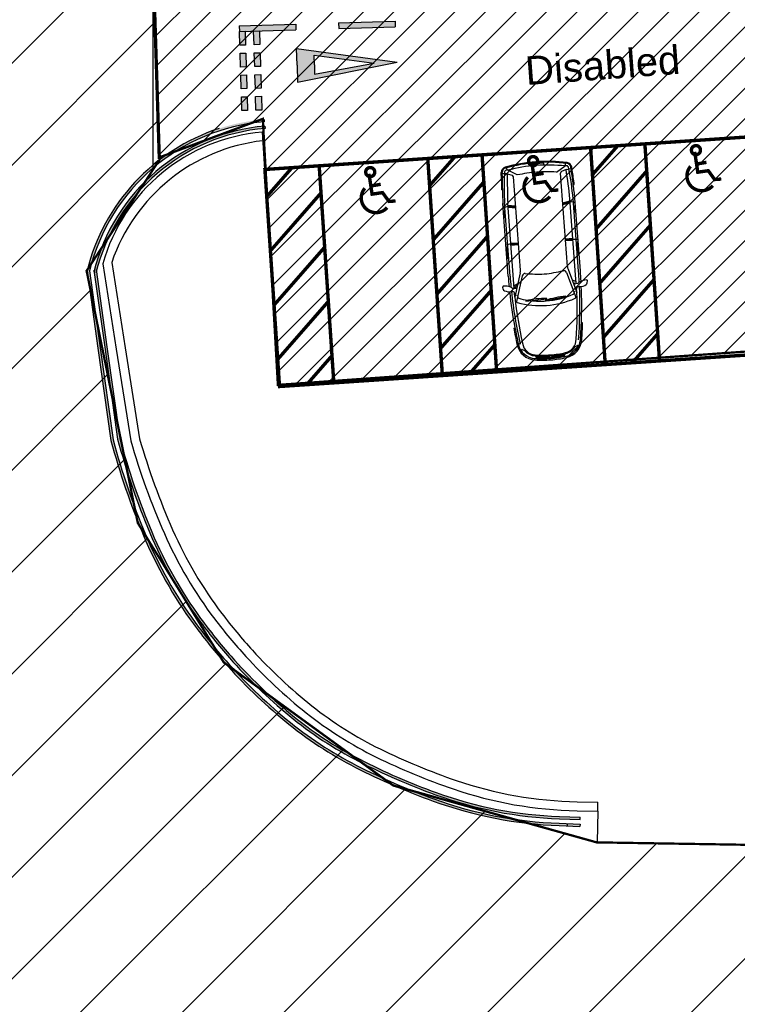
# Model space of a CAD drawing. Header units: millimetres. Extents: x 573132 to 957048, y 21042 to 318066.
# Tile 19 of 256: x 809433 to 825261, y 137685 to 159414. Entities that reach past the tile are written whole.
import ezdxf

# ---------------------------------------------------------------- set-up
doc = ezdxf.new("R2010")
doc.units = ezdxf.units.MM
doc.header["$LTSCALE"] = 2000
for name, color, linetype in [('_NIBSC_A-kerb', 7, 'Continuous'), ('_NIBSC_A_parking-bays', 7, 'Continuous'), ('_NIBSC_FM trees 3metre zone', 210, 'Continuous'), ('Cars', 7, 'Continuous'), ('EV points', 7, 'Continuous'), ('Give way road marking', 7, 'Continuous')]:
    doc.layers.add(name, color=color, linetype=linetype)
doc.styles.get("Standard").update_dxf_attribs({"font": 'arial.ttf'})

# ---------------------------------------------------------------- blocks, each defined once
blk = doc.blocks.new('A$C1AFB6E19')
for p, q in [((1632.597119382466, 1867.513568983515), (1675.53647535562, 1874.475984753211)), ((3817.79432615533, 1721.84413533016), (3818.813784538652, 1741.81813604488)), ((266.4123553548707, 1563.950363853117), (240.0463874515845, 1566.415883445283)), ((274.4325964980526, 1549.535736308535), (247.1040525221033, 1494.663088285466)), ((760.0294304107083, 1699.245140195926), (763.4894603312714, 1665.97227803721)), ((1898.081906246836, 1424.462365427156), (1338.865738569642, 1591.298287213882)), ((1435.902796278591, 1624.9616332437), (1535.239527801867, 1624.9616332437)), ((1968.395575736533, 1466.098337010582), (1435.902796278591, 1624.9616332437)), ((1564.445281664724, 1667.758547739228), (1562.780788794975, 1659.854259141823)), ((1635.382271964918, 1646.455620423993), (1630.954773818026, 1607.107943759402)), ((1632.926131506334, 1624.627622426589), (3516.905990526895, 1624.627622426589)), ((1726.654325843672, 1538.219149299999), (1682.681177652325, 1624.9616332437)), ((1908.643969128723, 1734.627622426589), (3516.905990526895, 1734.627622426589)), ((1908.643969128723, 1694.627622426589), (3516.905990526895, 1694.627622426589)), ((2296.311232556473, 1729.62762243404), (2296.311232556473, 1734.627622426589)), ((2311.311232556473, 1714.627622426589), (2540.16656351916, 1714.627622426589)), ((2555.16656351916, 1729.62762243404), (2555.16656351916, 1734.627622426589)), ((2587.34055214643, 1624.9616332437), (2592.183687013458, 1457.750993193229)), ((2611.467422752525, 1624.9616332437), (2611.467422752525, 1457.750993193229)), ((2635.594293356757, 1624.9616332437), (2630.751158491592, 1457.750993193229)), ((3200.638204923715, 1729.62762243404), (3200.638204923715, 1734.627622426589)), ((3215.638204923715, 1714.627622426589), (3335.638204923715, 1714.627622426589)), ((3350.638204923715, 1729.62762243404), (3350.638204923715, 1734.627622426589)), ((3398.711756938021, 1457.750993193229), (3423.286555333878, 1624.9616332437)), ((3418.926602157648, 1457.750993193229), (3443.501400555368, 1624.9616332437)), ((3439.141447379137, 1457.750993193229), (3463.716245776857, 1624.9616332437)), ((4123.367476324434, 1369.343485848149), (4242.848371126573, 1570.571893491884)), ((4164.384018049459, 1587.548451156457), (4128.080514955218, 1484.463984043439)), ((4134.057450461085, 1702.853818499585), (4205.432856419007, 1696.776248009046)), ((4135.754297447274, 1722.781706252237), (4207.129703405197, 1716.704135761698)), ((4164.384018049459, 1587.548451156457), (4173.913225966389, 1699.460124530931)), ((4248.998101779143, 1581.610480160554), (4298.289904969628, 1587.938671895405)), ((1342.57286263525, 1389.208951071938), (1333.075417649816, 1388.871870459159)), ((1333.075417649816, 1388.871870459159), (1349.57350144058, 924.0286346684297)), ((2025.57301338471, 1457.750993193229), (4090.351807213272, 1457.750993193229)), ((112.4997594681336, 1265.798887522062), (47.08386419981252, 1227.301901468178)), ((92.44980702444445, 1236.594870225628), (64.34397893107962, 1220.054705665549)), ((4338.353315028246, 1097.766602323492), (4298.396505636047, 1095.908274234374)), ((39.99994599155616, 937.5734689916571), (86.52602783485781, 1007.830242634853)), ((39.99994599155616, 936.902531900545), (86.52602783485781, 866.6457582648)), ((51.99389203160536, 937.5734689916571), (85.69479763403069, 988.4635676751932)), ((51.99389203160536, 936.902531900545), (85.69479763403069, 886.012433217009)), ((94.86356742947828, 985.7028868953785), (94.86356742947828, 937.5734689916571)), ((94.86356742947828, 888.7731140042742), (94.86356742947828, 936.902531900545)), ((1316.318474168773, 962.8834701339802), (1306.896024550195, 961.6455170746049)), ((1306.896024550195, 961.6455170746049), (1367.486437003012, 500.472856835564)), ((1349.57350144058, 924.0286346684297), (1359.070946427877, 924.365715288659)), ((92.44980702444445, 637.8811306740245), (64.34397893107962, 654.4212952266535)), ((4338.353315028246, 776.7093985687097), (4298.396505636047, 778.5677266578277)), ((112.4997594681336, 608.6771133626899), (47.08386419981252, 647.1740994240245)), ((1898.081906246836, 450.0136354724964), (1338.865738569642, 283.1777136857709)), ((1367.486437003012, 500.472856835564), (1376.90888662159, 501.7108099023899)), ((4123.367476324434, 505.132515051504), (4242.848371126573, 303.9041073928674)), ((266.4123553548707, 310.5256370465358), (240.0463874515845, 308.0601174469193)), ((274.4325964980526, 324.9402645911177), (247.1040525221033, 379.8129126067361)), ((1968.395575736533, 408.3776638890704), (1435.902796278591, 249.5143676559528)), ((1435.902796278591, 249.5143676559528), (1535.239527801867, 249.5143676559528)), ((1635.382271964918, 228.0203804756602), (1630.954773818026, 267.368057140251)), ((1632.926131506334, 249.8483784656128), (3516.905990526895, 249.8483784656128)), ((1726.654325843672, 336.2568515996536), (1682.681177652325, 249.5143676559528)), ((2025.57301338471, 416.7250076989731), (4090.351807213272, 416.7250076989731)), ((2587.34055214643, 249.5143676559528), (2592.183687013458, 416.7250076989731)), ((2611.467422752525, 249.5143676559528), (2611.467422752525, 416.7250076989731)), ((2635.594293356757, 249.5143676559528), (2630.751158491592, 416.7250076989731)), ((3398.711756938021, 416.7250076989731), (3423.286555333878, 249.5143676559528)), ((3418.926602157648, 416.7250076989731), (3443.501400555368, 249.5143676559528)), ((3439.141447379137, 416.7250076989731), (3463.716245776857, 249.5143676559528)), ((4164.384018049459, 286.9275497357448), (4128.080514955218, 390.0120168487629)), ((4164.384018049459, 286.9275497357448), (4173.913225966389, 175.0158763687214)), ((4248.998101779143, 292.8655207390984), (4298.289904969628, 286.5373289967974)), ((760.0294304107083, 175.2308607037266), (763.4894603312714, 208.5037228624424)), ((1564.445281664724, 206.7174531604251), (1562.780788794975, 214.62174175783)), ((1632.597119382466, 6.962431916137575), (1675.53647535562, 1.614644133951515e-05)), ((1908.643969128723, 179.8483784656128), (3516.905990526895, 179.8483784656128)), ((1908.643969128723, 139.8483784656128), (3516.905990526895, 139.8483784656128)), ((2296.311232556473, 144.8483784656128), (2296.311232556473, 139.8483784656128)), ((2311.311232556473, 159.8483784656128), (2540.16656351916, 159.8483784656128)), ((2555.16656351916, 144.8483784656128), (2555.16656351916, 139.8483784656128)), ((3200.638204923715, 144.8483784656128), (3200.638204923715, 139.8483784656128)), ((3215.638204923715, 159.8483784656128), (3335.638204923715, 159.8483784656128)), ((3350.638204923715, 144.8483784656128), (3350.638204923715, 139.8483784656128)), ((3817.79432615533, 152.6318655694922), (3818.813784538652, 132.6578648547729)), ((4134.057450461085, 171.6221824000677), (4205.432856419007, 177.6997528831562)), ((4135.754297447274, 151.6942946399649), (4207.129703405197, 157.7718651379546))]:
    blk.add_line(p, q)
for centre, radius, start, end in [((1820.616845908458, 1719.301593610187), 255.3746186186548, 151.226550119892, 184.9941634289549), ((1640.599867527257, 1818.158163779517), 50, 99.21008647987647, 151.226550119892), ((1207.179922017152, 1873.745594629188), 491.9407454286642, 339.8779823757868, 357.6912586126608), ((1678.737574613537, 1854.733822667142), 20, 357.6912586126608, 99.21008647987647), ((2918.458951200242, -15898.6156242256), 17663.39554209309, 86.04929307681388, 87.07820067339), ((450.2533845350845, 1226.102765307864), 430.0000000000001, 98.29586186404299, 171.9693597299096), ((450.2533845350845, 1226.102765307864), 400, 98.29586186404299, 171.9693597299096), ((430.7714469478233, 1231.169588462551), 300, 93.6893706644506, 171.9062899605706), ((265.4813028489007, 1553.993801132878), 10, 333.5250511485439, 84.65772472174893), ((1946.739059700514, -9037.12284505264), 10801.75343445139, 96.30739999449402, 98.29586186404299), ((1863.962124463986, -7925.349740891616), 9659.989211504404, 96.5449218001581, 98.76147644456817), ((1863.962307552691, -7926.047068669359), 9620.68654795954, 91.77157455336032, 98.76563655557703), ((1890.770343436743, -8915.592600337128), 10550.36435563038, 92.47101148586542, 98.0601982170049), ((1863.962124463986, -7925.349740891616), 9659.989211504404, 91.77072690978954, 96.5449218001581), ((3098.508204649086, 943.1721712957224), 1894.056675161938, 160.3900819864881, 180.0137877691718), ((1333.14799480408, 1572.133021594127), 20, 73.3881126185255, 160.3900819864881), ((3098.508204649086, 943.1721712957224), 1794.056675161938, 160.5281972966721, 167.2200031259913), ((1435.345595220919, 1531.20795913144), 30, 73.3881126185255, 160.5281972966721), ((2075.690541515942, -22441.40172268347), 24033.57819679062, 91.44683450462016, 91.45029302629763), ((2145.370418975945, -19955.267474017), 21584.64378648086, 91.67270491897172, 91.71269213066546), ((1513.853838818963, 1670.157344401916), 50, 271.6727049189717, 348.1083426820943), ((1466.591381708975, 1688.364718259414), 100, 348.1083426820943, 4.994163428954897), ((1660.76663884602, 1603.753438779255), 30, 173.579941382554, 258.0136306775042), ((1685.068713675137, 1640.864778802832), 50, 128.1726835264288, 173.579941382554), ((1628.743161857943, 1712.512049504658), 41.13670604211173, 308.1726835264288, 348.7800979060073), ((1908.643969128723, -11065.96006768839), 12760.58769011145, 90, 91.09598175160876), ((1908.643969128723, -11065.96006768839), 12800.58769011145, 90, 91.03052379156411), ((2311.311232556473, 1729.62762243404), 15, 180, 270), ((2540.16656351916, 1729.62762243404), 15, 270, 0), ((2307.946158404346, 1636.190399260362), 303.7288973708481, 357.8813094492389, 18.91079597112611), ((3215.638204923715, 1729.62762243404), 15, 180, 270), ((3335.638204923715, 1729.62762243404), 15, 270, 0), ((3288.536779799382, 1633.117311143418), 155.179086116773, 356.9873433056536, 40.85518692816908), ((3150.811124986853, -10456.12369482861), 12086.24709202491, 85.1894302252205, 88.27989366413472), ((3382.173930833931, -5036.339070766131), 6732.309106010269, 83.2824909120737, 88.86349748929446), ((2918.458951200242, -15898.6156242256), 17643.39554209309, 87.07820067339, 88.05620931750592), ((2918.458951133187, -15898.61562536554), 17643.39554323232, 86.04929307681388, 87.07820067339), ((2261.867303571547, -19973.97411680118), 21707.7244306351, 84.87879311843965, 84.95797624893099), ((4195.320822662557, 1597.275415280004), 50, 10.53829244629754, 85.13304059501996), ((4196.948621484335, 1597.136809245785), 100, 11.27429764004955, 85.13304059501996), ((4196.948621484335, 1597.136809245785), 120, 11.27429764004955, 85.13304059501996), ((886.7503460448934, 937.2380004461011), 3415.333918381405, 0, 10.68669033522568), ((886.7503460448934, 981.7806683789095), 3415.333918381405, 10.11523224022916, 10.53829244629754), ((886.7503460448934, 937.2380004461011), 3475.333918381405, 0, 11.27429764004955), ((886.7503460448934, 937.2380004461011), 3495.333918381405, 0, 11.27429764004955), ((430.7714469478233, 1231.169588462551), 320, 125.7107096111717, 171.9062899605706), ((238.1527588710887, 1499.121153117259), 10, 305.7107096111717, 333.5250511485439), ((-888.7066978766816, 1077.302621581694), 2252.97448621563, 356.1076421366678, 7.957702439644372), ((1880.928674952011, 1366.966568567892), 60, 348.9049083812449, 73.3881126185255), ((5542.870663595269, 802.159078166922), 3645.293420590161, 171.2702463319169, 177.8763782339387), ((2025.57301338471, 1657.75099320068), 200, 253.3881126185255, 270), ((4090.351807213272, 1497.750993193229), 40, 270, 340.5991436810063), ((886.7503460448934, 937.2380004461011), 3265.333918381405, 0, 7.604323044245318), ((2495.310035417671, 937.5734689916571), 2495.310112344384, 171.9693597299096, 180.0077965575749), ((2495.310035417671, 937.5734689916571), 2465.310112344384, 171.9693597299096, 180.0077965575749), ((2495.302369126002, 937.5740981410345), 2455.302423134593, 173.7471569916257, 180.0000146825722), ((2495.310035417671, 937.5734689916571), 2443.310112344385, 173.3006647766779, 179.5726607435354), ((74.48771848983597, 1202.817984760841), 20, 120.4766367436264, 173.747161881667), ((2495.310035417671, 937.5734689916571), 2431.310112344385, 173.0858968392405, 179.1360791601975), ((2495.310035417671, 937.5734689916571), 2419.310112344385, 172.8771417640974, 178.6898326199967), ((2495.310035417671, 937.5734689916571), 2405.310112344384, 173.0943770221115, 177.9556265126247), ((97.52167680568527, 1227.976509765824), 10, 353.0943770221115, 120.4766367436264), ((2495.310035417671, 937.5734689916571), 2385.310112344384, 171.9062899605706, 180.0077965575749), ((2495.310035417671, 937.5734689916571), 2405.310112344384, 171.9062899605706, 172.1570238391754), ((3098.508204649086, 943.1721712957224), 1794.056675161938, 169.0950165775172, 180.0137877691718), ((886.7503460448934, 937.2380004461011), 3455.333918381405, 0, 2.662817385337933), ((2495.310035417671, 936.902531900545), 2495.310112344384, 179.992203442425, 188.0306402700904), ((2495.310035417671, 936.902531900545), 2465.310112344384, 179.992203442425, 188.0306402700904), ((2495.302369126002, 936.9019027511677), 2455.302423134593, 179.9999853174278, 186.2528430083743), ((2495.310035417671, 936.902531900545), 2443.310112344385, 180.4273392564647, 186.6993352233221), ((2495.310035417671, 936.902531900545), 2431.310112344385, 180.8639208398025, 186.9141031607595), ((2495.310035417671, 936.902531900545), 2419.310112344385, 181.3101673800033, 187.1228582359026), ((89.86356742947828, 985.7028868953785), 5, 0, 146.4863140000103), ((89.86356742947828, 888.7731140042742), 5, 213.5136859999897, 0), ((61.55000058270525, 1024.449450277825), 30, 326.3599528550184, 357.9556265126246), ((2495.310035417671, 936.902531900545), 2385.310112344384, 179.992203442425, 188.0937100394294), ((3238.504377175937, 955.1547277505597), 2034.085453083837, 180.3246857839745, 198.9193039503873), ((3099.759984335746, 931.6299032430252), 1795.345557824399, 179.6316431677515, 199.468297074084), ((-875.2307689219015, 440.3837566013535), 2252.97448621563, 1.559811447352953, 13.40987175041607), ((5542.870663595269, 1072.316922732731), 3645.293420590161, 182.1236217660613, 188.7297536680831), ((886.7503460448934, 937.2380004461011), 3265.333918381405, 352.3956769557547, 0), ((886.7503460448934, 937.2380004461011), 3415.333918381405, 349.3133096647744, 0), ((886.7503460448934, 937.2380004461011), 3475.333918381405, 348.7257023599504, 0), ((886.7503460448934, 937.2380004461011), 3495.333918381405, 348.7257023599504, 0), ((886.7503460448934, 937.2380004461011), 3455.333918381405, 357.337182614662, 0), ((74.48771848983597, 671.658016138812), 20, 186.252838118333, 239.5233632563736), ((61.55000058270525, 850.0265506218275), 30, 2.044373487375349, 33.64004714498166), ((2495.310035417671, 936.902531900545), 2405.310112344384, 182.0443734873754, 186.9056229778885), ((450.2533845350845, 648.3732355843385), 430.0000000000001, 188.0306402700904, 261.704138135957), ((450.2533845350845, 648.3732355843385), 400, 188.0306402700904, 261.704138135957), ((97.52167680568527, 646.4994911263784), 10, 239.5233632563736, 6.905622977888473), ((2495.310035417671, 936.902531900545), 2405.310112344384, 187.8429761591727, 188.0937100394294), ((430.7714469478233, 643.3064124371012), 320, 188.0937100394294, 234.2892903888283), ((430.7714469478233, 643.3064124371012), 300, 188.0937100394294, 266.3106293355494), ((1880.928674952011, 507.5094323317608), 60, 286.6118873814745, 11.09509161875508), ((238.1527588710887, 375.3548477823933), 10, 26.47494885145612, 54.28929038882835), ((265.4813028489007, 320.4821997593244), 10, 275.3422752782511, 26.47494885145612), ((1946.739059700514, 10911.59884594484), 10801.75343445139, 261.704138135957, 263.692600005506), ((1863.962124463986, 9799.825741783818), 9659.989211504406, 261.2385235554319, 263.4550781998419), ((1863.962307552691, 9800.523069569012), 9620.68654795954, 261.234363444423, 268.2284254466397), ((1890.770343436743, 10790.06860122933), 10550.36435563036, 261.9398017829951, 267.5289885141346), ((1333.14799480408, 302.3429792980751), 20, 199.6099180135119, 286.6118873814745), ((1435.345595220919, 343.2680417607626), 30, 199.4718027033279, 286.6118873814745), ((2075.690541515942, 24315.87772357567), 24033.57819679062, 268.5497069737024, 268.5531654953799), ((2145.370418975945, 21829.74347490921), 21584.64378648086, 268.2873078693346, 268.3272950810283), ((1513.853838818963, 204.3186564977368), 50, 11.89165731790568, 88.32729508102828), ((1660.76663884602, 270.7225621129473), 30, 101.9863693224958, 186.420058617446), ((1685.068713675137, 233.6112220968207), 50, 186.420058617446, 231.8273164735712), ((2025.57301338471, 216.7250076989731), 200, 90, 106.6118873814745), ((2307.946158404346, 238.2856016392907), 303.7288973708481, 341.0892040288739, 2.11869055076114), ((3288.536779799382, 241.3586897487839), 155.179086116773, 319.1448130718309, 3.012656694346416), ((3150.811124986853, 12330.59969572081), 12086.24709202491, 271.7201063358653, 274.8105697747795), ((3382.173930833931, 6910.815071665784), 6732.309106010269, 271.1365025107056, 276.7175090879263), ((4090.351807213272, 376.7250077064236), 40, 19.40085631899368, 90), ((2261.867303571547, 21848.45011769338), 21707.7244306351, 275.042023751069, 275.1212068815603), ((4195.320822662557, 277.2005856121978), 50, 274.86695940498, 349.4617075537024), ((4196.948621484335, 277.3391916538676), 100, 274.86695940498, 348.7257023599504), ((4196.948621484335, 277.3391916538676), 120, 274.86695940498, 348.7257023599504), ((886.7503460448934, 892.6953325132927), 3415.333918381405, 349.4617075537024, 349.8847677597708), ((1863.962124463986, 9799.825741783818), 9659.989211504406, 263.4550781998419, 268.2292730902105), ((1863.962124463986, 9799.825741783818), 9659.989211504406, 263.4550781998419, 268.2292730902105), ((1466.591381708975, 186.1112826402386), 100, 355.0058365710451, 11.89165731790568), ((1820.616845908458, 155.1744072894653), 255.3746186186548, 175.0058365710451, 208.773449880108), ((1640.599867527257, 56.31783711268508), 50, 208.773449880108, 260.7899135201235), ((1628.743161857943, 161.9639513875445), 41.13670604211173, 11.21990209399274, 51.82731647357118), ((1908.643969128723, 12940.43606857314), 12760.58769011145, 268.9040182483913, 270), ((1207.179922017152, 0.7304062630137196), 491.9407454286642, 2.30874138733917, 20.12201762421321), ((1678.737574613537, 19.74217822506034), 20, 260.7899135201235, 2.30874138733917), ((1908.643969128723, 12940.43606857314), 12800.58769011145, 268.9694762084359, 270), ((2311.311232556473, 144.8483784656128), 15, 90, 180), ((2540.16656351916, 144.8483784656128), 15, 0, 90), ((3215.638204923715, 144.8483784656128), 15, 90, 180), ((3335.638204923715, 144.8483784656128), 15, 0, 90), ((2918.458951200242, 17773.09162512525), 17643.39554209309, 271.9437906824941, 272.92179932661), ((2918.45895113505, 17773.09162622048), 17643.39554318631, 272.92179932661, 273.9507069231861), ((2918.458951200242, 17773.09162512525), 17663.39554209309, 272.92179932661, 273.9507069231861)]:
    blk.add_arc(centre, radius, start, end)

msp = doc.modelspace()

# ---------------------------------------------------------------- hatches: boundary and pattern name
h = msp.add_hatch()
h.set_pattern_fill('ANSI31', color=6, scale=500)
h.set_pattern_definition([(45, (-184040.5050446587, -58059.74727075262), (-1122.532015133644, 1122.532015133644), [])])
edge = h.paths.add_edge_path()
edge.add_arc((799802.2684879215, 149994.9831490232), 1979.142335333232, 128.4942397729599, 137.4644392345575)
edge.add_arc((799741.7087424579, 150051.0169202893), 1896.63694051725, 137.4749414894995, 149.3646766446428)
edge.add_arc((800006.2850159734, 149895.6759253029), 2203.443506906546, 149.3948635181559, 159.6805662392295)
edge.add_arc((802463.3432297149, 149116.1560992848), 4779.855739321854, 161.1456652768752, 173.8979878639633)
edge.add_arc((777632.8245443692, 152301.8957465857), 20255.5082670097, 350.8818837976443, 352.4036373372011, ccw=False)
edge.add_line((797632.3791411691, 149091.9999407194), (797912.3791411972, 145801.9999407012))
edge.add_line((797912.3791411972, 145801.9999407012), (798168.3804772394, 142742.0784590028))
edge.add_arc((800985.2856575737, 142989.7928511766), 2827.776019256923, 185.0255764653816, 196.2501353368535)
edge.add_arc((800461.0772395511, 142840.2307923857), 2282.660116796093, 196.3280215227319, 209.5038731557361)
edge.add_arc((800310.7034601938, 142757.2412613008), 2110.91635648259, 209.553511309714, 220.337321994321)
edge.add_arc((800442.5230703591, 142871.8715977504), 2285.595022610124, 220.3887511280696, 233.5824664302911)
edge.add_arc((800764.9581972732, 143315.3554317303), 2833.892928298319, 233.6595667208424, 245.3358571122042)
edge.add_arc((800828.5711450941, 143356.0483150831), 2897.706611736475, 244.5285379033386, 258.2744733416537)
edge.add_arc((800701.8599444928, 142746.5933207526), 2275.218811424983, 258.2797978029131, 271.3172681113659)
edge.add_arc((800705.2216442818, 142600.0440735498), 2128.631012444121, 271.3174876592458, 281.2854166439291)
edge.add_arc((800682.6620340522, 142711.5855422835), 2242.430628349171, 281.2929574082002, 294.10163249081)
edge.add_arc((800469.0773411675, 143179.857247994), 2757.10082930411, 294.1794193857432, 306.5857566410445)
edge.add_arc((800208.339912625, 143569.4616606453), 3225.426841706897, 306.1798352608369, 311.5302888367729)
edge.add_arc((800624.2122655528, 143117.9381153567), 2611.711305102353, 311.2679754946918, 323.6387111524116)
edge.add_arc((800912.1852588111, 142904.4350520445), 2253.227928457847, 323.6692475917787, 335.1959832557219)
edge.add_arc((800978.4737867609, 142872.8771004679), 2179.81574921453, 335.2179990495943, 344.3169654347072)
edge.add_arc((800806.2341809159, 142921.1109472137), 2358.681543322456, 344.3199004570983, 356.7045748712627)
edge.add_arc((800196.2544500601, 142951.5996909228), 2969.408845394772, 356.7938339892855, 368.8414495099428)
edge.add_line((803130.3791411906, 143407.9999407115), (802964.3791411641, 146151.999940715))
edge.add_line((802964.3791411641, 146151.999940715), (802661.6341507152, 149839.0730367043))
edge.add_arc((799541.1108519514, 149578.2802270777), 3131.402009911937, 4.777302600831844, 9.958894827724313)
edge.add_arc((800127.1055164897, 149692.9846631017), 2534.426595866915, 9.695901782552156, 22.06663644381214)
edge.add_arc((800450.91348335, 149823.046377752), 2185.476446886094, 22.09587625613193, 33.70834238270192)
edge.add_arc((800511.058426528, 149862.1259822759), 2113.755817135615, 33.73190009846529, 42.75351111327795)
edge.add_arc((800384.0689387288, 149744.5252483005), 2286.834536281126, 42.75716159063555, 55.14161521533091)
edge.add_arc((800049.4230971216, 149256.1274107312), 2878.868219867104, 55.23205854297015, 67.30035805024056)
edge.add_arc((799937.1422793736, 149045.1244513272), 3116.934951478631, 66.89305343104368, 72.36490629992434)
edge.add_arc((800099.2702532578, 149592.4477097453), 2546.240824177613, 72.110524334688, 84.6412145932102)
edge.add_arc((800129.8232856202, 149907.3558637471), 2229.855822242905, 84.66715474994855, 94.87051604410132)
edge.add_arc((800125.4065814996, 149949.4037573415), 2187.584919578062, 94.84875855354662, 105.1458981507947)
edge.add_arc((800180.464877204, 149747.3323174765), 2397.022670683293, 105.1542398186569, 117.1925074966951)
edge.add_arc((800475.7800025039, 149182.8803525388), 3034.046497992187, 117.281860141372, 128.9031969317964)
h.paths.add_polyline_path([(805285.7909384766, 132271.8842791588), (807630.1065001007, 130292.6327085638), (808717.7799877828, 128657.7799613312), (809512.6367445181, 126409.6446067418), (809698.8301135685, 124808.6618434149), (809113.8583996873, 106708.751050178), (807865.7590256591, 104611.4718835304), (806151.667045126, 104161.695398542), (798217.2383996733, 103633.0810501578), (798370.5172682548, 101534.6717506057), (797281.4189055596, 101455.1182693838), (798380.0134811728, 87105.73756305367), (807943.2383996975, 87723.08105015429), (807591.976406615, 92534.30592488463), (808409.799684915, 92594.01426157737), (809388.5637629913, 92040.98643055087), (809792.7533606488, 91145.23972511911), (810401.9864816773, 83115.09455209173), (809743.2383996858, 81565.08105015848), (808384.2559406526, 80934.55809130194), (803337.2383996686, 80587.08105015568), (803149.3394652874, 83028.01113219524), (796195.6272885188, 82492.72537467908), (796831.5437804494, 74090.902259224), (798673.2383996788, 74183.08105017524), (799033.2383996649, 69471.08105017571), (811128.1815460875, 70246.98306329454), (810742.9310702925, 74953.12176992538), (817427.3056514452, 69294.04834138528), (820333.2749212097, 70178.1836530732), (819726.8763719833, 72144.34709541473), (820372.2883996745, 73429.7410501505), (819415.410853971, 79540.23326869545), (817900.5183997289, 79441.94105014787), (816738.5607202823, 80768.53122629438), (816091.238399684, 86965.08105015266), (820803.6993966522, 87231.37750667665), (820137.2383997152, 96803.08105017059), (815323.9591265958, 96529.12207201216), (814883.6201291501, 102917.9144229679), (815506.3583996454, 103948.9110501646), (814877.5705267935, 110961.499039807), (814548.928399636, 111751.7110501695), (814439.8383997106, 112099.5910501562), (814654.4215477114, 120985.474979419), (815202.8709490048, 122086.8301769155), (815870.9852034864, 129266.7018538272), (817934.9111803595, 132903.8417690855), (819987.968534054, 134534.94473347), (822717.6820587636, 135759.0091450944), (825659.2676511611, 136107.7030625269), (841934.842005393, 135929.6683520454), (841538.9452310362, 140944.3363351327), (822158.3067778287, 141259.0940631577), (817670.7540238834, 142514.2758426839), (813933.2908762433, 145231.3505656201), (812037.0549154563, 148308.5913835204), (810908.5585842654, 153871.1269487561), (812524.2424409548, 156334.4187883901), (812351.0298798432, 161829.5867676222), (810592.1351460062, 163939.2769282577), (809832.7591834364, 165421.974142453), (809436.4402894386, 170898.5725100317), (810540.3079525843, 173379.7350999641), (810553.248649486, 173752.1934826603), (810159.5703595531, 179602.1141791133), (808961.6266200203, 181448.0782276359), (808084.7368662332, 183580.2543560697), (807823.1028535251, 187088.4488335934), (808496.7391810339, 189355.027173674), (809486.41573252, 190473.3451218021), (809125.3279128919, 195649.5667838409), (808067.5450787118, 197087.3595544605), (806873.4510711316, 199983.1791055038), (806653.4977869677, 202932.5142310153), (806193.2726270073, 210152.1778296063), (807243.6614896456, 212537.0255273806), (808986.838398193, 213887.5717783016), (808683.8733850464, 217949.9647944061), (806725.6397471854, 219163.5935056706), (805509.1904948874, 221418.632031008), (805072.7390816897, 224364.2870023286), (798956.0750503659, 224011.0965979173), (799187.9139651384, 223695.7355467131), (800861.3254570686, 219308.5334317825), (801661.238399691, 209203.0810501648), (800735.2966238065, 202671.6988015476), (797386.4546969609, 198778.3418242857), (791837.309847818, 197079.3112110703), (785537.9895997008, 196327.2054501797), (786359.9895997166, 186067.5810501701), (793626.4679003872, 186432.7070895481), (797313.1024088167, 185760.8284298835), (799735.0293788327, 184478.5614782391), (801452.363621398, 182927.5925875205), (803009.898183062, 180514.5693062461), (803885.4375866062, 177379.5818108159), (804097.5370130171, 175123.5022560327), (805094.7119912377, 159989.7619523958), (804471.7093028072, 158270.3974250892), (803289.5425139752, 157069.1539990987), (801649.6677285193, 156414.2539472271), (791144.4931457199, 155679.6602690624), (792339.2383997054, 140215.0810501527), (793197.6796716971, 137634.9479608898), (794404.8229176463, 136185.5395731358), (796143.708399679, 134994.7110501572), (799546.0290069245, 134313.6702284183), (802624.1504084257, 133547.3289107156)])
h = msp.add_hatch()
h.set_pattern_fill('ANSI31', color=0, scale=150)
h.set_pattern_definition([(45, (-83712.40987487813, -15753.7215797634), (-336.7596045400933, 336.7596045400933), [])])
h.paths.add_polyline_path([(863453.835118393, 159560.6649541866), (862644.9043502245, 170407.4444849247), (814043.7541079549, 167142.3935554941), (814486.3966924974, 161361.5265108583), (812326.9177034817, 161875.7862385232), (812500.4485554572, 156370.5204825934), (814794.756353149, 157225.7839571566), (815127.2434926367, 151354.5285521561), (845130.9093901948, 153491.7145325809), (844789.0180847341, 158291.4804847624), (848321.0225726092, 158529.4069815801), (848320.142055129, 158541.2136520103)])
h = msp.add_hatch(color=40)
h.dxf.hatch_style = 1
h.paths.add_polyline_path([(812209.8660017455, 148051.1919820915, -0.03379994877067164), (811495.1428905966, 150139.0628217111), (811209.4216894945, 152174.267473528), (810972.5444854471, 153869.4739240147, -0.2504153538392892), (813709.4716439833, 156917.0037510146), (813705.6108608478, 156968.7721657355, 0.2518469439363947), (810921.6993257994, 153872.0458394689), (811159.9027921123, 152167.3480225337), (811446.0553553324, 150129.0706850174, 0.03384690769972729), (812163.7623317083, 148031.8412299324, 0.05822900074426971), (813263.019966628, 146083.670821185, 0.02317103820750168), (813946.4316177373, 145232.269456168, 0.03945779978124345), (815280.7967478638, 143940.425180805, 0.05425635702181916), (816840.4955777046, 142914.2574870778, 0.03158559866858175), (818550.7969427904, 142170.1528719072, 0.07779606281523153), (821332.805645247, 141629.5147998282), (821508.0480198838, 141623.0871931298), (821509.8807066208, 141673.0535944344), (821334.6383319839, 141679.4812011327, -0.07779606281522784), (818567.8112263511, 142217.1689771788, -0.03158559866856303), (816863.2967157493, 142958.7558927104, -0.05425635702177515), (815312.6364824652, 143978.9768513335, -0.03945779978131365), (813983.9323195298, 145265.3405517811, -0.02317103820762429), (813303.4200029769, 146113.1298955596, -0.05822900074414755)])
h = msp.add_hatch(color=40)
h.dxf.hatch_style = 1
h.paths.add_polyline_path([(811357.9783816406, 152195.025826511), (811125.1281583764, 153861.4132784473, -0.3203808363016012), (814845.7936938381, 157013.5880157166), (814842.0749946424, 157063.4512572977, 0.3210453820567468), (811074.2587553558, 153864.1586910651), (811308.4594842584, 152188.1063755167), (811593.315989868, 150159.0611364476, 0.033705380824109), (812302.0733418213, 148089.8934864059, 0.05822900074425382), (813384.220075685, 146172.0480442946, 0.02317103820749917), (814058.9337231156, 145331.4827430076, 0.03945779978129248), (815376.3159516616, 144056.080192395, 0.05425635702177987), (816908.8989918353, 143047.752703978, 0.03158559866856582), (818601.8397934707, 142311.2011877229, 0.0777960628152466), (821338.3037054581, 141779.4140037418), (821796.4247613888, 141762.6108648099), (821798.2574481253, 141812.5772661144), (821340.1363921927, 141829.3804050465, -0.07779606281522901), (818618.8540770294, 142358.2172929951, -0.03158559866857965), (816931.7001298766, 143092.2511096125, -0.05425635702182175), (815408.1556862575, 144094.6318629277, -0.03945779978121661), (814096.434424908, 145364.5538386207, -0.02317103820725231), (813424.6201120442, 146201.5071186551, -0.05822900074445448), (812348.1770118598, 148109.2442385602, -0.03365776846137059), (811642.4015477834, 150169.0673578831)])
h = msp.add_hatch(color=40)
h.dxf.hatch_style = 1
h.paths.add_polyline_path([(821792.7593879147, 141662.6780622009), (821509.8807066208, 141673.0535944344), (821508.0480198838, 141623.0871931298), (821790.9267011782, 141612.7116608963)])
at = {"layer": '_NIBSC_A_parking-bays'}
h = msp.add_hatch(color=40, dxfattribs=at)
h.dxf.hatch_style = 1
edge = h.paths.add_edge_path()
edge.add_line((810934.3867626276, 153922.8391407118), (810982.0689141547, 153907.4837048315))
edge.add_arc((815192.6960120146, 152832.1934552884), 4345.759965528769, 94.73696314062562, 165.6742585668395, ccw=False)
edge.add_line((814833.8168495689, 157163.1096891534), (814830.0981533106, 157212.9728913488))
edge.add_arc((815192.6960120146, 152832.1934552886), 4395.759965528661, 94.73159584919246, 165.6341160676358)
at = {"layer": '_NIBSC_FM trees 3metre zone'}
h = msp.add_hatch(dxfattribs=at)
h.set_pattern_fill('ANSI31', color=256, scale=1500)
h.set_pattern_definition([(45, (0, -300000), (-3367.596045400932, 3367.596045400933), [])])
h.paths.add_polyline_path([(593903.1861816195, 232617.7225938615), (679741.49087973, 243682.465388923), (730246.1788070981, 249484.4251978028), (739010.0402101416, 251812.5309120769), (755357.2955060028, 259572.6120365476), (798190.4558683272, 265511.721384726), (811700.6105383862, 266996.2807643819), (863086.372938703, 275756.9637605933), (876855.0979700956, 143047.8242362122), (913767.3741879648, 142393.8418296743), (912963.347667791, 130302.8693301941), (912377.4283856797, 121144.4947335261), (904518.6156333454, 98597.92316796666), (903417.9335102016, 94708.43904763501), (895370.4626382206, 63435.91124495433), (848719.0412426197, 56729.98602796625), (841118.582638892, 53483.2355296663), (784097.3695200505, 45680.15761526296), (763757.6402722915, 42853.64633287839), (670408.3964999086, 24434.53104195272), (665577.686467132, 34769.56721486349), (663265.246377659, 39852.71263171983), (610755.0466596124, 158063.717304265), (608829.2636573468, 162279.9438874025), (603679.1344614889, 173549.0786176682), (597792.5447346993, 194109.548264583)])
h.paths.add_polyline_path([(597181.2803638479, 230015.4550413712), (680104.4683283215, 240704.432995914), (730805.4333891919, 246528.9410490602), (740047.1228331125, 248983.9810154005), (756226.6841858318, 256664.4574246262), (798560.3852269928, 262534.3133369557), (812116.9140450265, 264023.9685262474), (860432.949007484, 272261.2982099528), (874145.3159501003, 140095.3631906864), (910564.9958626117, 139450.1082144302), (909969.7088242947, 130498.1656739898), (909409.711301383, 121744.9683571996), (901656.3305171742, 99500.87624872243), (900521.5267480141, 95490.81635310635), (892963.6296912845, 66120.77580293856), (847902.5410994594, 59643.45354237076), (840311.5819075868, 56400.7609860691), (783687.5331634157, 48652.03310020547), (763260.4042485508, 45813.37631961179), (672131.7246398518, 27832.40948805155), (668302.0009479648, 36025.8909057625), (666001.4940704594, 41082.80504769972), (613490.3706646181, 159295.8891269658), (611558.0870415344, 163526.3478900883), (606501.2814567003, 174591.2789038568), (600750.4288120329, 194677.6509345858)], flags=16)
at = {"layer": 'Give way road marking'}
h = msp.add_hatch(color=0, dxfattribs=at)
h.dxf.hatch_style = 1
h.paths.add_polyline_path([(815522.8969077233, 159317.575070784), (814275.8720904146, 159280.4020299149), (814279.6700844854, 159152.9926829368), (815526.6949017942, 159190.1657238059)])
h = msp.add_hatch(color=0, dxfattribs=at)
h.dxf.hatch_style = 1
h.paths.add_polyline_path([(817714.0576552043, 159382.8922215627), (816467.0328378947, 159345.7191806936), (816470.8308319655, 159218.3098337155), (817717.8556492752, 159255.4828745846)])
h = msp.add_hatch(color=0, dxfattribs=at)
h.dxf.hatch_style = 1
h.paths.add_polyline_path([(814407.0794314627, 159156.7906770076), (814279.6700844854, 159152.9926829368), (814288.685103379, 158850.5704967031), (814416.0944503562, 158854.3684907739)])
h = msp.add_hatch(color=0, dxfattribs=at)
h.dxf.hatch_style = 1
h.paths.add_polyline_path([(814720.2357385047, 159166.1256734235), (814592.8263915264, 159162.3276793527), (814601.8414104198, 158859.9054931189), (814729.2507573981, 158863.7034871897)])
h = msp.add_hatch(color=0, dxfattribs=at)
h.dxf.hatch_style = 1
h.paths.add_polyline_path([(814421.4227717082, 158675.6220442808), (814294.013424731, 158671.82405021), (814303.0284436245, 158369.4018639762), (814430.4377906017, 158373.199858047)])
h = msp.add_hatch(color=0, dxfattribs=at)
h.dxf.hatch_style = 1
h.paths.add_polyline_path([(814734.5790787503, 158684.9570406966), (814607.169731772, 158681.1590466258), (814616.1847506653, 158378.7368603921), (814743.5940976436, 158382.5348544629)])
h = msp.add_hatch(color=0, dxfattribs=at)
h.dxf.hatch_style = 1
h.paths.add_polyline_path([(817761.1087927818, 158473.1857803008), (815540.7764995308, 158780.4579777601), (815551.8991964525, 158407.3306044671), (815563.0218933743, 158034.2032311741)])
h.paths.add_polyline_path([(815932.7271346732, 158418.6828504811), (815926.459748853, 158628.9316080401), (817250.3494388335, 158457.9603589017), (815938.9945204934, 158208.434092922)], flags=16)
h = msp.add_hatch(color=0, dxfattribs=at)
h.dxf.hatch_style = 1
h.paths.add_polyline_path([(814435.7661119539, 158194.4534115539), (814308.3567649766, 158190.6554174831), (814317.3717838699, 157888.2332312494), (814444.7811308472, 157892.0312253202)])
h = msp.add_hatch(color=0, dxfattribs=at)
h.dxf.hatch_style = 1
h.paths.add_polyline_path([(814748.9224189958, 158203.7884079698), (814621.5130720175, 158199.990413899), (814630.528090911, 157897.5682276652), (814757.9374378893, 157901.366221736)])
h = msp.add_hatch(color=0, dxfattribs=at)
h.dxf.hatch_style = 1
h.paths.add_polyline_path([(814450.1094521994, 157713.2847788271), (814322.7001052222, 157709.4867847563), (814331.7151241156, 157407.0645985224), (814459.1244710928, 157410.8625925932)])
h = msp.add_hatch(color=0, dxfattribs=at)
h.dxf.hatch_style = 1
h.paths.add_polyline_path([(814763.2657592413, 157722.619775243), (814635.856412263, 157718.8217811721), (814644.8714311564, 157416.3995949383), (814772.2807781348, 157420.1975890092)])

# ---------------------------------------------------------------- linework, layer by layer
at = {"color": 7}
for p, q in [((812364.3117804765, 161733.2474936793), (812372.4319018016, 156138.5116533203)), ((822184.457261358, 141947.8899387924), (822188.2391631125, 142147.8541786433)), ((822184.457261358, 141947.8899387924), (822171.4475193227, 141260.0129537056))]:
    msp.add_line(p, q, dxfattribs=at)
at = {"color": 40}
for p, q in [((814833.8168495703, 157163.1096891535), (814830.1490165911, 157210.5416236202)), ((814842.0749946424, 157063.4512572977), (814845.7936938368, 157013.5880157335)), ((821796.4247613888, 141762.6108648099), (821798.2574481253, 141812.5772661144))]:
    msp.add_line(p, q, dxfattribs=at)
at = {"color": 7, "const_width": 50}
for points in [[(841934.842005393, 135929.6683520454), (841538.9452310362, 140944.3363351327), (822158.3067778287, 141259.0940631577), (817670.7540238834, 142514.2758426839), (813933.2908762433, 145231.3505656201), (812037.0549154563, 148308.5913835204), (810908.5585842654, 153871.1269487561), (812524.2424409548, 156334.4187883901), (812351.0298798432, 161829.5867676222), (810592.1351460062, 163939.2769282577), (809832.7591834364, 165421.974142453), (809436.4402894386, 170898.5725100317), (810540.3079525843, 173379.7350999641), (810553.248649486, 173752.1934826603), (810159.5703595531, 179602.1141791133)], [(814043.7541079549, 167142.3935554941), (862644.9043502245, 170407.4444849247), (863453.835118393, 159560.6649541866), (848320.142055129, 158541.2136520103), (848677.8810333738, 153744.3682614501), (815127.2434926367, 151354.5285521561), (814794.756353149, 157225.7839571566), (812500.4485554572, 156370.5204825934), (812326.9177034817, 161875.7862385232), (814486.3966924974, 161361.5265108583), (814043.7541079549, 167142.3935554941)]]:
    msp.add_lwpolyline(points, dxfattribs=at)
at = {"layer": '_NIBSC_A-kerb', "const_width": 25}
msp.add_lwpolyline([(812472.0400925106, 158664.9529660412, -0.3979625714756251), (812472.0400925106, 158664.9529660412, 2.207410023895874)], format="xyb", dxfattribs=at)
at = {"layer": '_NIBSC_A-kerb'}
for points in [[(811462.0649018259, 154055.887629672), (811759.0837597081, 152174.5731907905), (812077.4638663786, 150166.3443864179, 0.03346508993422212), (812807.1091568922, 148156.4866043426, 0.0582290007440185), (813893.7170733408, 146308.1792740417, 0.0231710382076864), (814568.429809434, 145497.5227664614, 0.03945779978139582), (815879.456574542, 144272.6013254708, 0.05425635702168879), (817383.9827040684, 143320.5634275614, 0.03158559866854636), (819060.5776863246, 142626.2512166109, 0.07779606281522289), (821729.8920222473, 142156.5228478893), (822188.2391631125, 142147.8541786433)], [(811264.511810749, 154024.6982692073), (811561.5306685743, 152143.3838306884), (811881.8705540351, 150122.7931724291, 0.03365776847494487), (812624.0974640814, 148075.8223601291, 0.05822900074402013), (813734.2340270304, 146187.4930778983, 0.02317103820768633), (814420.7987331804, 145362.5966187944, 0.03945779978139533), (815754.8549286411, 144116.158269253, 0.05425635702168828), (817295.9519754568, 143140.9789326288, 0.03158559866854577), (818995.8694892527, 142437.0083852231, 0.07779606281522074), (821726.1101204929, 141956.5586080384), (822184.457261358, 141947.8899387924)]]:
    msp.add_lwpolyline(points, format="xyb", dxfattribs=at)
at = {"layer": '_NIBSC_A-kerb', "const_width": 25}
msp.add_lwpolyline([(822171.6371583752, 141270.0399272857), (840881.898697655, 140919.4954496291)], dxfattribs=at)
at = {"layer": '_NIBSC_A_parking-bays', "color": 40}
for p, q in [((821509.8807066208, 141673.0535944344), (821508.0480198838, 141623.0871931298)), ((821792.7593879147, 141662.6780622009), (821790.9267011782, 141612.7116608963))]:
    msp.add_line(p, q, dxfattribs=at)
at = {"layer": '_NIBSC_A_parking-bays', "color": 40, "const_width": 75}
for points in [[(823222.5727098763, 156673.0618997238), (822025.286144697, 156592.4090582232), (822347.897510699, 151803.2627975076), (823545.1840758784, 151883.9156390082)], [(825617.1458402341, 156834.3675827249), (823222.5727098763, 156673.0618997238), (823545.1840758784, 151883.9156390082), (825939.757206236, 152045.2213220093)], [(819630.7130143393, 156431.1033752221), (818433.4264491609, 156350.4505337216), (818756.0378151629, 151561.304273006), (819953.3243803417, 151641.9571145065)], [(822025.286144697, 156592.4090582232), (819630.7130143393, 156431.1033752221), (819953.3243803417, 151641.9571145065), (822347.8975106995, 151803.2627975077)], [(816038.8533188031, 156189.1448507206), (814841.5667536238, 156108.49200922), (815164.1781196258, 151319.3457485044), (816361.464684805, 151399.998590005)], [(818433.4264491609, 156350.4505337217), (816038.8533188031, 156189.1448507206), (816361.464684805, 151399.998590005), (818756.0378151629, 151561.3042730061)]]:
    msp.add_lwpolyline(points, close=True, dxfattribs=at)
for points in [[(822623.9294272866, 156632.7354789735), (822065.6125654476, 155993.7657756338)], [(824906.6634217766, 155897.1735337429), (824761.16175322, 155887.0433411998), (824619.7257325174, 156081.6539357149), (824389.3794308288, 156047.6473583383), (824321.0746160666, 156497.6910307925)], [(819032.0697317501, 156390.7769544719), (818473.7528699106, 155751.8072511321)], [(821314.8037262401, 155655.2150092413), (821169.3020576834, 155645.0848166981), (821027.8660369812, 155839.6954112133), (820797.5197352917, 155805.6888338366), (820729.2149205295, 156255.7325062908)], [(824363.3734037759, 156228.6050781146), (824580.055869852, 156265.4019471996)], [(815440.2100362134, 156148.8184299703), (814881.8931743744, 155509.8487266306)], [(817722.9440307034, 155413.2564847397), (817577.4423621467, 155403.1262921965), (817436.0063414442, 155597.7368867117), (817205.6600397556, 155563.7303093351), (817137.3552249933, 156013.7739817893)], [(820771.5137082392, 155986.646553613), (820988.196174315, 156023.4434226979)], [(822704.5822687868, 155435.4489137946), (823262.8991306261, 156074.4186171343)], [(817179.6540127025, 155744.6880291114), (817396.3364787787, 155781.4848981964)], [(819112.7225732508, 155193.490389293), (819671.0394350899, 155832.4600926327)], [(815520.8628777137, 154951.5318647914), (816079.1797395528, 155590.5015681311)], [(822704.5822687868, 155435.4489137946), (822146.2654069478, 154796.4792104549)], [(819112.7225732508, 155193.490389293), (818554.4057114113, 154554.5206859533)], [(815520.8628777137, 154951.5318647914), (814962.5460158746, 154312.5621614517)], [(822785.2351102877, 154238.1623486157), (823343.5519721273, 154877.1320519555)], [(819193.3754147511, 153996.2038241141), (819751.6922765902, 154635.1735274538)], [(815601.5157192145, 153754.2452996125), (816159.832581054, 154393.2150029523)], [(822785.2351102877, 154238.1623486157), (822226.9182484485, 153599.192645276)], [(819193.3754147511, 153996.2038241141), (818635.058552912, 153357.2341207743)], [(815601.5157192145, 153754.2452996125), (815043.1988573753, 153115.2755962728)], [(822865.8879517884, 153040.8757834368), (823424.2048136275, 153679.8454867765)], [(819274.0282562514, 152798.9172589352), (819832.3451180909, 153437.8869622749)], [(815682.1685607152, 152556.9587344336), (816240.4854225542, 153195.9284377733)], [(822865.8879517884, 153040.8757834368), (822307.5710899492, 152401.9060800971)], [(819274.0282562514, 152798.9172589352), (818715.7113944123, 152159.9475555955)], [(815682.1685607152, 152556.9587344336), (815123.8516988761, 151917.9890310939)], [(822946.5407932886, 151843.5892182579), (823504.8576551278, 152482.5589215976)], [(819354.6810977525, 151601.6306937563), (819912.9979595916, 152240.600397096)], [(815762.8214022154, 151359.6721692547), (816321.1382640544, 151998.6418725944)]]:
    msp.add_lwpolyline(points, dxfattribs=at)
at = {"layer": '_NIBSC_A_parking-bays', "color": 40, "const_width": 200}
for points in [[(824311.0022672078, 156532.0122682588, 1), (824385.8211518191, 156537.2213474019, 1)], [(820719.1425716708, 156290.0537437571, 1), (820793.9614562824, 156295.2628229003, 1)], [(817127.2828761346, 156048.0952192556, 1), (817202.1017607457, 156053.3042983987, 1)]]:
    msp.add_lwpolyline(points, format="xyb", close=True, dxfattribs=at)
at = {"layer": '_NIBSC_A_parking-bays', "color": 40, "const_width": 75}
for points in [[(824230.0460260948, 156177.9435104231, 1), (824720.4780968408, 155751.3566095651)], [(820638.1863305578, 155935.9849859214, 1), (821128.6184013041, 155509.3980850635)], [(817046.3266350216, 155694.0264614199, 1), (817536.7587057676, 155267.439560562)]]:
    msp.add_lwpolyline(points, format="xyb", dxfattribs=at)
at = {"layer": '_NIBSC_A_parking-bays', "color": 40}
for points in [[(810921.6993257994, 153872.0458394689), (811159.9027921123, 152167.3480225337), (811446.0553553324, 150129.0706850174, 0.03384690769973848), (812163.7623317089, 148031.8412299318, 0.05822900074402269), (813263.0199666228, 146083.6708211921, 0.02317103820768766), (813946.4316177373, 145232.269456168, 0.03945779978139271), (815280.7967478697, 143940.4251808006, 0.0542563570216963), (816840.4955777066, 142914.2574870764, 0.03158559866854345), (818550.7969427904, 142170.152871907, 0.07779606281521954), (821332.805645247, 141629.5147998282), (821790.9267011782, 141612.7116608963)], [(810972.5444854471, 153869.4739240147), (811209.4216894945, 152174.267473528), (811495.1428905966, 150139.062821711, 0.03379994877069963), (812209.8660017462, 148051.1919820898, 0.05822900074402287), (813303.4200029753, 146113.1298955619, 0.02317103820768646), (813983.9323195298, 145265.3405517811, 0.03945779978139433), (815312.6364824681, 143978.9768513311, 0.05425635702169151), (816863.2967157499, 142958.75589271, 0.03158559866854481), (818567.8112263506, 142217.1689771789, 0.07779606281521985), (821334.6383319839, 141679.4812011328), (821792.7593879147, 141662.6780622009)], [(811071.582280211, 153883.3128260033), (811308.4594842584, 152188.1063755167), (811593.315989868, 150159.0611364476, 0.03370538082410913), (812302.0733418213, 148089.8934864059, 0.05822900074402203), (813384.2200756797, 146172.0480443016, 0.02317103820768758), (814058.9337231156, 145331.4827430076, 0.03945779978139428), (815376.3159516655, 144056.0801923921, 0.0542563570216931), (816908.8989918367, 143047.7527039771, 0.03158559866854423), (818601.8397934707, 142311.2011877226, 0.07779606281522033), (821338.3037054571, 141779.4140037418), (821796.4247613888, 141762.6108648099)], [(811119.774915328, 153899.7236434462), (811357.9783816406, 152195.025826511), (811642.4015477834, 150169.0673578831, 0.03365776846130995), (812348.1770118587, 148109.2442385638, 0.05822900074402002), (813424.6201120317, 146201.5071186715, 0.02317103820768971), (814096.434424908, 145364.5538386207, 0.03945779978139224), (815408.1556862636, 144094.6318629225, 0.05425635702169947), (816931.7001298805, 143092.2511096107, 0.03158559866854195), (818618.8540770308, 142358.2172929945, 0.0777960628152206), (821340.1363921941, 141829.3804050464), (821798.2574481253, 141812.5772661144)]]:
    msp.add_lwpolyline(points, format="xyb", dxfattribs=at)
for radius, start, end in [(4345.75996552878, 94.73696314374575, 166.1908858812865), (4345.75996552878, 94.73696314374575, 166.1908858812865), (4395.75996552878, 108.0560044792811, 166.3165179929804), (4245.75996552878, 94.73696314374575, 166.1908858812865), (4245.75996552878, 94.73696314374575, 166.1908858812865), (4195.75996552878, 94.74258628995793, 166.3165179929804)]:
    msp.add_arc((815192.6960120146, 152832.1934552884), radius, start, end, dxfattribs=at)
at = {"layer": '_NIBSC_A_parking-bays'}
for centre, start, end in [((815119.4107669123, 152941.2781530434), 94.8638568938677, 164.3019713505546), ((815252.4227793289, 152764.6741415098), 96.59393830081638, 161.1882099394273)]:
    msp.add_arc(centre, 4004.253377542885, start, end, dxfattribs=at)
at = {"layer": 'EV points', "color": 7}
msp.add_line((814779.8965490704, 156931.1121354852), (814835.3389871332, 156108.0724880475), dxfattribs=at)
at = {"layer": 'Give way road marking', "color": 7}
for p, q in [((814275.8720904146, 159280.4020299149), (815522.8969077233, 159317.575070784)), ((814275.8720904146, 159280.4020299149), (814279.6700844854, 159152.9926829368)), ((815522.8969077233, 159317.575070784), (815526.6949017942, 159190.1657238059)), ((816467.0328378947, 159345.7191806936), (817714.0576552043, 159382.8922215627)), ((816467.0328378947, 159345.7191806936), (816470.8308319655, 159218.3098337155)), ((817714.0576552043, 159382.8922215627), (817717.8556492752, 159255.4828745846)), ((814279.6700844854, 159152.9926829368), (815526.6949017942, 159190.1657238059)), ((816470.8308319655, 159218.3098337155), (817717.8556492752, 159255.4828745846)), ((815551.8991964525, 158407.3306044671), (815540.7764995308, 158780.4579777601)), ((815540.7764995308, 158780.4579777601), (817761.1087927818, 158473.1857803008)), ((815932.7271346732, 158418.6828504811), (815926.459748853, 158628.9316080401)), ((815926.459748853, 158628.9316080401), (817250.3494388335, 158457.9603589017)), ((815551.8991964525, 158407.3306044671), (815563.0218933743, 158034.2032311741)), ((815563.0218933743, 158034.2032311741), (817761.1087927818, 158473.1857803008)), ((815932.7271346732, 158418.6828504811), (815938.9945204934, 158208.434092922)), ((815938.9945204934, 158208.434092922), (817250.3494388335, 158457.9603589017))]:
    msp.add_line(p, q, dxfattribs=at)
for points in [[(814288.685103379, 158850.5704967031), (814279.6700844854, 159152.9926829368), (814407.0794314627, 159156.7906770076), (814416.0944503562, 158854.3684907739)], [(814601.8414104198, 158859.9054931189), (814592.8263915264, 159162.3276793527), (814720.2357385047, 159166.1256734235), (814729.2507573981, 158863.7034871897)], [(814303.0284436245, 158369.4018639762), (814294.013424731, 158671.82405021), (814421.4227717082, 158675.6220442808), (814430.4377906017, 158373.199858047)], [(814616.1847506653, 158378.7368603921), (814607.169731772, 158681.1590466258), (814734.5790787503, 158684.9570406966), (814743.5940976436, 158382.5348544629)], [(814317.3717838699, 157888.2332312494), (814308.3567649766, 158190.6554174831), (814435.7661119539, 158194.4534115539), (814444.7811308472, 157892.0312253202)], [(814630.528090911, 157897.5682276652), (814621.5130720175, 158199.990413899), (814748.9224189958, 158203.7884079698), (814757.9374378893, 157901.366221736)], [(814331.7151241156, 157407.0645985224), (814322.7001052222, 157709.4867847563), (814450.1094521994, 157713.2847788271), (814459.1244710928, 157410.8625925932)], [(814644.8714311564, 157416.3995949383), (814635.856412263, 157718.8217811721), (814763.2657592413, 157722.619775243), (814772.2807781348, 157420.1975890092)]]:
    msp.add_lwpolyline(points, close=True, dxfattribs=at)

# ---------------------------------------------------------------- block references
at = {"layer": 'Cars', "rotation": 94.26510713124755}
msp.add_blockref('A$C1AFB6E19', (822080.3915903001, 151977.0682376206), dxfattribs=at)

# ---------------------------------------------------------------- texts
at = {"layer": '_NIBSC_A_parking-bays', "color": 40, "insert": (820561.0771867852, 158598.7428540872), "char_height": 629.3940156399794, "width": 6362.295336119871, "attachment_point": 1, "rotation": 4.221575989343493}
msp.add_mtext('{\\Fhelv|c0;Disabled}', dxfattribs=at)

doc.saveas('drawing.dxf')
